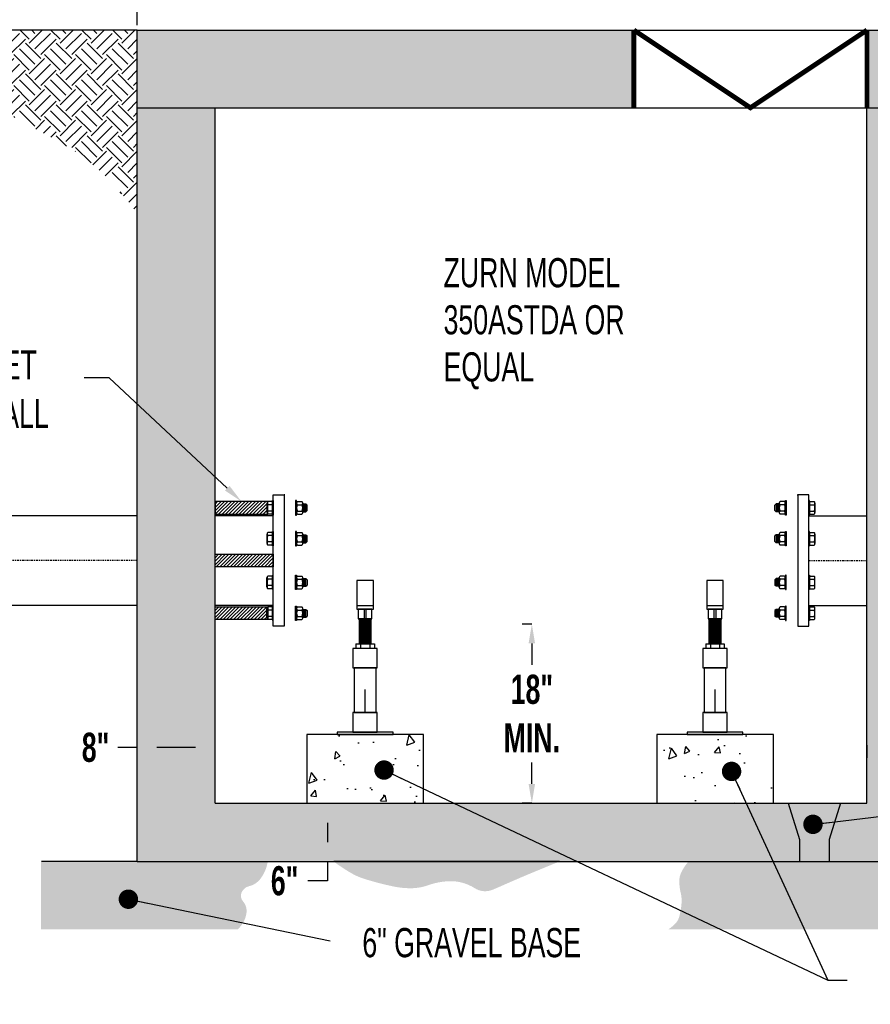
# Model space of a CAD drawing. Header units: inches. Extents: x -118 to 262, y -38 to 190.
# Tile 2 of 9: x -35 to 52, y -32 to 69. Entities that reach past the tile are written whole.
import ezdxf

# ---------------------------------------------------------------- set-up
doc = ezdxf.new("R2010")
doc.units = ezdxf.units.IN
doc.header["$MEASUREMENT"] = 0
doc.linetypes.add('CENTER2', pattern=[1.125, 0.75, -0.125, 0.125, -0.125])
doc.linetypes.add('DASHED', pattern=[0.75, 0.5, -0.25])
for name, color, linetype in [('ADJUSTABLE SUPPORT', 7, 'Continuous'), ('DIMENSION', 7, 'Continuous'), ('HATCHING', 8, 'Continuous')]:
    doc.layers.add(name, color=color, linetype=linetype)
doc.styles.add('style1', font='techl___.ttf', dxfattribs={"width": 0.8, "height": 3})
doc.styles.add('TECHNICAL', font='techb___.ttf', dxfattribs={"width": 0.8})
doc.dimstyles.get("Standard").update_dxf_attribs({"dimtxt": 3, "dimasz": 0.25, "dimexe": 0.18, "dimexo": 0.0625, "dimgap": 0.09, "dimtad": 0, "dimtih": 1, "dimtoh": 1, "dimdec": 0, "dimzin": 0, "dimdsep": 46, "dimtxsty": 'TECHNICAL', "dimcen": 0.09, "dimadec": 0, "dimazin": 0, "dimtfac": 1, "dimtdec": 0, "dimtofl": 0, "dimtmove": 0, "dimatfit": 3, "dimfxl": 1, "dimtolj": 1, "dimtzin": 0, "dimarcsym": 0})
pattern_1 = [(45, (2e-15, -132.4723), (-0.1767767, 0.1767767), [])]

# ---------------------------------------------------------------- blocks, each defined once
blk = doc.blocks.new('*D13')
at = {"layer": 'Defpoints', "color": 0, "transparency": 16777216}
for p in [(51.94, -5.1), (59.94, -5.1), (59.94, -5.9)]:
    blk.add_point(p, dxfattribs=at)
at = {"layer": 'DIMENSION', "color": 0, "lineweight": -2, "transparency": 16777216}
for p, q in [((51.94, -5.6), (51.94, -6.9)), ((53.94, -5.9), (57.94, -5.9)), ((59.94, -5.6), (59.94, -6.9)), ((59.94, -5.9), (61.94, -5.9))]:
    blk.add_line(p, q, dxfattribs=at)
at = {"layer": 'DIMENSION', "color": 0, "transparency": 16777216}
for points in [[(53.94, -5.56), (53.94, -6.23), (51.94, -5.9)], [(57.94, -5.56), (57.94, -6.23), (59.94, -5.9)]]:
    blk.add_solid(points, dxfattribs=at)
at = {"layer": 'DIMENSION', "color": 0, "transparency": 16777216, "insert": (64.23, -5.9), "char_height": 3, "attachment_point": 5, "style": 'TECHNICAL'}
blk.add_mtext('\\A1;8"', dxfattribs=at)
blk = doc.blocks.new('*D14')
at = {"layer": 'Defpoints', "color": 0, "transparency": 16777216}
for p in [(-23.18, -5.84), (-23.18, -5.9), (-15.18, -5.9)]:
    blk.add_point(p, dxfattribs=at)
at = {"layer": 'DIMENSION', "color": 0, "lineweight": -2, "transparency": 16777216}
for p, q in [((-23.18, -5.4), (-23.18, -4.84)), ((-15.18, -5.4), (-15.18, -4.84)), ((-23.18, -5.84), (-25.18, -5.84)), ((-17.18, -5.84), (-21.18, -5.84))]:
    blk.add_line(p, q, dxfattribs=at)
at = {"layer": 'DIMENSION', "color": 0, "transparency": 16777216}
for points in [[(-21.18, -5.51), (-21.18, -6.18), (-23.18, -5.84)], [(-17.18, -5.51), (-17.18, -6.18), (-15.18, -5.84)]]:
    blk.add_solid(points, dxfattribs=at)
at = {"layer": 'DIMENSION', "color": 0, "transparency": 16777216, "insert": (-27.48, -5.84), "char_height": 3, "attachment_point": 5, "style": 'TECHNICAL'}
blk.add_mtext('\\A1;8"', dxfattribs=at)
blk = doc.blocks.new('*D15')
at = {"layer": 'Defpoints', "color": 0, "transparency": 16777216}
for p in [(-5.52, -11.58), (-5.52, -17.58), (-3.61, -17.58)]:
    blk.add_point(p, dxfattribs=at)
at = {"layer": 'HATCHING', "color": 0, "lineweight": -2, "transparency": 16777216}
for p, q in [((-5.02, -11.58), (-2.61, -11.58)), ((-3.61, -13.58), (-3.61, -15.58)), ((-5.02, -17.58), (-2.61, -17.58)), ((-3.61, -17.58), (-3.61, -19.58)), ((-3.61, -19.58), (-5.61, -19.58))]:
    blk.add_line(p, q, dxfattribs=at)
at = {"layer": 'HATCHING', "color": 0, "transparency": 16777216}
for points in [[(-3.95, -13.58), (-3.28, -13.58), (-3.61, -11.58)], [(-3.95, -15.58), (-3.28, -15.58), (-3.61, -17.58)]]:
    blk.add_solid(points, dxfattribs=at)
at = {"layer": 'HATCHING', "color": 0, "transparency": 16777216, "insert": (-8.02, -19.58), "char_height": 3, "attachment_point": 5, "style": 'TECHNICAL'}
blk.add_mtext('\\A1;6"', dxfattribs=at)
blk = doc.blocks.new('*D16')
at = {"layer": 'Defpoints', "color": 0, "transparency": 16777216}
for p in [(17.93, 6.87), (17.44, -11.58), (17.93, -11.58)]:
    blk.add_point(p, dxfattribs=at)
at = {"layer": 'DIMENSION', "color": 0, "lineweight": -2, "transparency": 16777216}
for p, q in [((17.43, 6.87), (16.44, 6.87)), ((17.44, 4.87), (17.44, 2.67)), ((17.44, -9.58), (17.44, -7.38)), ((17.43, -11.58), (16.44, -11.58))]:
    blk.add_line(p, q, dxfattribs=at)
at = {"layer": 'DIMENSION', "color": 0, "transparency": 16777216}
for points in [[(17.1, 4.87), (17.77, 4.87), (17.44, 6.87)], [(17.1, -9.58), (17.77, -9.58), (17.44, -11.58)]]:
    blk.add_solid(points, dxfattribs=at)
at = {"layer": 'DIMENSION', "color": 0, "transparency": 16777216, "insert": (17.44, -2.35), "char_height": 3, "attachment_point": 5, "style": 'TECHNICAL'}
blk.add_mtext('\\A1;18"\\PMIN.', dxfattribs=at)
blk = doc.blocks.new('*D18')
at = {"layer": 'Defpoints', "color": 0, "transparency": 16777216}
for p in [(-70.05, 75.3), (-70.05, 68.03), (-23.18, 68.03)]:
    blk.add_point(p, dxfattribs=at)
at = {"layer": 'DIMENSION', "color": 0, "lineweight": -2, "transparency": 16777216}
for p, q in [((-70.05, 68.53), (-70.05, 76.3)), ((-23.18, 68.53), (-23.18, 76.3)), ((-68.05, 75.3), (-55.94, 75.3)), ((-25.18, 75.3), (-37.29, 75.3))]:
    blk.add_line(p, q, dxfattribs=at)
at = {"layer": 'DIMENSION', "color": 0, "transparency": 16777216}
for points in [[(-68.05, 75.64), (-68.05, 74.97), (-70.05, 75.3)], [(-25.18, 75.64), (-25.18, 74.97), (-23.18, 75.3)]]:
    blk.add_solid(points, dxfattribs=at)
at = {"layer": 'DIMENSION', "color": 0, "transparency": 16777216, "insert": (-46.61, 75.3), "char_height": 3, "attachment_point": 5, "style": 'style1'}
blk.add_mtext('\\A1;{\\H0.66667x;DISTANCE TO\\PPROPERTY LINE\\PAS APPROVED}', dxfattribs=at)

msp = doc.modelspace()

# ---------------------------------------------------------------- hatches: boundary and pattern name
at = {"layer": 'DIMENSION'}
h = msp.add_hatch(dxfattribs=at)
h.set_pattern_fill('EARTH', color=253, scale=9, angle=45)
h.set_pattern_definition([(45, (-1.2996, 1.8577), (0, 3.18198), [2.25, -2.25]), (45, (-1.8963, 2.4543), (0, 3.18198), [2.25, -2.25]), (45, (-2.4929, 3.051), (0, 3.18198), [2.25, -2.25]), (135, (-2.4929, 3.4487), (-3.18198, 4e-16), [2.25, -2.25]), (135, (-1.8963, 4.0453), (-3.18198, 4e-16), [2.25, -2.25]), (135, (-1.2996, 4.642), (-3.18198, 4e-16), [2.25, -2.25])])
h.paths.add_polyline_path([(-76.27, 66.71), (-75.59, 67.1), (-74.83, 67.54), (-73.97, 68.03), (-89.76, 68.03), (-89.16, 67.39), (-88.55, 66.92), (-87.91, 66.59), (-87.28, 66.38), (-86.66, 66.26), (-86.06, 66.18), (-85.5, 66.13), (-84.98, 66.08), (-84.53, 65.99), (-84.12, 65.87), (-83.75, 65.73), (-83.41, 65.59), (-83.08, 65.44), (-82.77, 65.3), (-82.45, 65.17), (-82.12, 65.07), (-81.76, 65), (-81.39, 64.96), (-80.99, 64.96), (-80.58, 64.99), (-80.15, 65.05), (-79.72, 65.14), (-79.28, 65.26), (-78.83, 65.41), (-78.38, 65.6), (-77.91, 65.81), (-77.41, 66.07), (-76.87, 66.37)])
h.paths.add_polyline_path([(-23.18, 68.03), (-53.1, 68.03), (-52.6, 67.46), (-52.06, 67), (-51.49, 66.62), (-50.92, 66.31), (-50.34, 66.05), (-49.77, 65.82), (-49.23, 65.61), (-48.72, 65.4), (-48.26, 65.16), (-47.84, 64.91), (-47.46, 64.64), (-47.11, 64.36), (-46.78, 64.06), (-46.46, 63.75), (-46.16, 63.43), (-45.85, 63.11), (-45.54, 62.77), (-45.22, 62.44), (-44.88, 62.12), (-44.54, 61.81), (-44.17, 61.53), (-43.78, 61.27), (-43.37, 61.06), (-42.93, 60.89), (-42.46, 60.76), (-41.97, 60.68), (-41.44, 60.62), (-40.88, 60.56), (-40.29, 60.5), (-39.68, 60.41), (-39.04, 60.29), (-38.37, 60.11), (-37.67, 59.87), (-36.95, 59.58), (-36.2, 59.23), (-35.43, 58.84), (-34.63, 58.41), (-33.81, 57.95), (-32.96, 57.48), (-32.08, 57), (-31.18, 56.5), (-30.24, 55.96), (-29.26, 55.33), (-28.21, 54.55), (-27.09, 53.6), (-25.89, 52.42), (-24.59, 50.96), (-23.18, 49.19)])
h.paths.add_polyline_path([(-64.34, 45.64), (-64.47, 46.09), (-64.59, 46.59), (-64.69, 47.14), (-64.79, 47.73), (-64.91, 48.36), (-65.07, 49.01), (-65.3, 49.68), (-65.61, 50.36), (-66.02, 51.03), (-66.55, 51.69), (-66.55, 38.97), (-66.04, 39.81), (-65.58, 40.54), (-65.17, 41.18), (-64.81, 41.73), (-64.51, 42.23), (-64.27, 42.66), (-64.09, 43.06), (-63.98, 43.43), (-63.93, 43.78), (-63.95, 44.13), (-64, 44.48), (-64.1, 44.85), (-64.21, 45.23)])
h.paths.add_polyline_path([(-73.66, 53.45), (-73.82, 53.14), (-73.96, 52.76), (-74.09, 52.32), (-74.23, 51.84), (-74.35, 51.31), (-74.48, 50.74), (-74.61, 50.13), (-74.74, 49.5), (-74.87, 48.85), (-74.98, 48.16), (-75.04, 47.44), (-75.03, 46.68), (-74.91, 45.86), (-74.66, 44.98), (-74.25, 44.03), (-73.66, 43.01)])
at = {"layer": 'HATCHING'}
h = msp.add_hatch(dxfattribs=at)
h.set_pattern_fill('AR-CONC', color=256, scale=0.5)
h.set_pattern_definition([(50, (-1.2996, 1.8577), (3.5863, -0.31376), [0.375, -4.125]), (355, (-1.2996, 1.8577), (-0.69376, 3.76096), [0.3, -3.3]), (100.4514, (-1.0008, 1.8315), (2.89254, 3.4472), [0.3187, -3.50571]), (46.184, (-1.2996, 2.8577), (5.3362, -0.8276), [0.5625, -6.1875]), (96.6356, (-0.855, 2.7887), (4.6733, 4.8706), [0.47805, -5.25857]), (351.184, (-1.2996, 2.8577), (4.6733, 4.8706), [0.45, -4.95]), (21, (-0.7996, 2.6077), (2.98454, -2.01309), [0.375, -4.125]), (326, (-0.7996, 2.6077), (1.21658, 3.62575), [0.3, -3.3]), (71.4514, (-0.551, 2.44), (4.20111, 1.61266), [0.3187, -3.50571]), (37.5, (-1.2996, 1.8577), (0.0608, 1.66447), [0, -3.26, 0, -3.35, 0, -3.3125]), (7.5, (-1.2996, 1.8577), (1.315348, 1.97206), [0, -1.91, 0, -3.185, 0, -1.2625]), (327.5, (-2.4146, 1.8577), (2.669112, -0.112774), [0, -1.25, 0, -3.9, 0, -5.175]), (317.5, (-2.9146, 1.8577), (2.91593, 0.500525), [0, -1.625, 0, -2.59, 0, -3.675])])
h.paths.add_polyline_path([(-15.18, 60.03), (-23.18, 60.03), (-23.18, -11.58), (-23.18, -17.58), (59.94, -17.58), (59.94, -11.58), (59.94, 60.03), (51.94, 60.03), (51.94, -11.58), (-15.18, -11.58)])
h.paths.add_polyline_path([(-23.18, 68.03), (-23.18, 60.03), (27.94, 60.03), (27.94, 68.03)])
h.paths.add_polyline_path([(51.94, 60.03), (59.94, 60.03), (59.94, 68.03), (51.94, 68.03)])
h.paths.add_polyline_path([(-10.38, -22.57), (-5.64, -22.57), (-5.64, -16.32), (-10.38, -16.32)], flags=9)
h = msp.add_hatch(dxfattribs=at)
h.set_pattern_fill('ANSI31', color=256, scale=2)
h.set_pattern_definition(pattern_1)
h.paths.add_polyline_path([(-9.74, 19.49), (-15.18, 19.49), (-15.18, 18.18), (-9.74, 18.18)])
h = msp.add_hatch(dxfattribs=at)
h.set_pattern_fill('ANSI31', color=256, scale=2)
h.set_pattern_definition([(45, (-1e-13, -127.04791), (-0.1767767, 0.1767767), [])])
h.paths.add_polyline_path([(-9.18, 12.76), (-15.18, 12.76), (-15.18, 14.06), (-9.18, 14.06)])
h = msp.add_hatch(dxfattribs=at)
h.set_pattern_fill('ANSI31', color=256, scale=2)
h.set_pattern_definition(pattern_1)
h.paths.add_polyline_path([(-9.74, 7.33), (-15.18, 7.33), (-15.18, 8.64), (-9.74, 8.64)])
h = msp.add_hatch(dxfattribs=at)
h.set_pattern_fill('AR-CONC', color=8, angle=30)
h.set_pattern_definition([(80, (-1.2996, 1.8577), (6.5254, 3.04285), [0.75, -8.25]), (25, (-1.3, 1.858), (-4.9626, 5.8204), [0.6, -6.6]), (130.451, (-0.756, 2.111), (1.5628, 8.8633), [0.6374, -7.0114]), (76.184, (-2.3, 3.59), (10.0702, 3.9028), [1.125, -12.375]), (126.636, (-1.46, 3.915), (3.2238, 13.1094), [0.9561, -10.5171]), (21.184, (-2.3, 3.59), (3.2238, 13.1094), [0.9, -9.9]), (51, (-1.1836, 3.657), (7.18246, -0.50225), [0.75, -8.25]), (356, (-1.1836, 3.657), (-1.5186, 7.4966), [0.6, -6.6]), (101.451, (-0.585, 3.615), (5.6639, 6.9943), [0.6374, -7.0114]), (67.5, (-1.2996, 1.8577), (-1.55916, 2.94374), [0, -6.52, 0, -6.7, 0, -6.625]), (37.5, (-1.2996, 1.8577), (0.3062, 4.73105), [0, -3.82, 0, -6.37, 0, -2.525]), (357.5, (-3.231, 0.7427), (4.73581, 2.47378), [0, -2.5, 0, -7.8, 0, -10.35]), (347.5, (-4.097, 0.2427), (4.55, 3.78287), [0, -3.25, 0, -5.18, 0, -7.35])])
h.paths.add_polyline_path([(6.27, -4.5), (-5.73, -4.4), (-5.73, -11.58), (6.27, -11.58)])
h.paths.add_polyline_path([(30.3, -4.5), (30.3, -11.58), (42.3, -11.58), (42.3, -4.5)])
h = msp.add_hatch(dxfattribs=at)
h.set_pattern_fill('GRAVEL', color=256, scale=3, angle=30)
h.set_pattern_definition([(258.0128, (-0.92902, 5.53577), (-7.2846097, -35.3826859), [0.40361, -39.957264]), (214.96974, (-1.01285, 5.14096), (29.67691454, 20.59807621), [0.692604, -68.567774]), (162.51045, (-1.5804, 4.744), (42.4807621, -13.57883832), [0.488364, -48.3481]), (297.27369, (-2.21866, 3.50948), (-27.4019238, 53.46152423), [0.630714, -62.440674]), (322.83365, (-1.92964, 2.94888), (-30.99038106, 23.67691454), [0.618465, -61.22812]), (27.27369, (-1.43679, 2.57525), (-53.46152423, -27.4019238), [0.630714, -62.440674]), (67.69424, (-0.8762, 2.86427), (-18.77499075, -45.48076211), [0.834087, -82.574546]), (102.25533, (-0.55962, 3.63594), (-14.81346652, 67.65767665), [0.787464, -77.958964]), (151.42957, (-0.72677, 4.40546), (-40.2846097, 21.77499075), [0.63285, -62.65222]), (205.23636, (-1.28256, 4.70812), (30.0788383, 13.9019238), [0.722496, -35.40229]), (252.39744, (-1.9361, 4.40008), (-14.67691454, -46.57883832), [0.934344, -92.500125]), (168.81407, (0.36844, 4.9685), (-27.1865335, 5.0884573), [0.3189, -31.571534]), (201.46923, (0.05559, 5.03037), (36.77499075, 14.30384758), [0.60671, -60.064534]), (255, (-0.509, 4.8083), (1.5, -2.598076), [0.42426, -3.81838]), (233.1986, (-0.8709, 5.01508), (9.990381, 12.6961524), [0.22847, -22.618845]), (321.8014, (-1.00775, 4.83213), (-7.0980762, 6.2942286), [0.32311, -15.83239]), (60.96376, (-0.75383, 4.63233), (4.7942286, 9.6961524), [0.52479, -16.96807]), (191.565, (-0.4991, 5.0912), (6.696152, 0.401924), [0.37947, -9.10736]), (46.38954, (-2.51464, 3.96213), (21.4807621, 22.79422863), [0.5316, -52.628535]), (100.34618, (-2.14797, 4.34704), (6.10769515, -34.5788383), [0.44598, -44.15222]), (323.1986, (-0.79912, 5.61077), (-12.6961524, 9.990381), [0.456945, -22.39037]), (13.61046, (-0.43324, 5.33704), (-30.4807621, -7.20577137), [0.5316, -52.628535]), (9.44395, (-1.58464, 2.35133), (-15.990381, -2.3038476), [0.51264, -25.11937]), (324.77514, (-1.07895, 2.43544), (-29.49038106, 21.0788383), [0.429534, -42.52393]), (96.8014, (0.72686, 3.0277), (-2.3038476, 15.990381), [0.456945, -22.39037]), (47.35402, (0.67275, 3.48142), (-27.77499075, -29.89230485), [0.50289, -49.78627]), (99.44395, (-0.5462, 2.2927), (2.3038476, -15.990381), [0.25632, -25.37569]), (131.3099, (0.571, 2.9377), (-8.598076, 8.892305), [0.15297, -15.14409]), (195.9638, (0.47, 3.0526), (9.2942286, 1.901924), [0.61847, -11.75085]), (216.009, (-0.12462, 2.8825), (24.4807621, 17.5980762), [0.57315, -56.74177]), (333.6901, (-0.6188, 4.3985), (-5.598076, 3.696152), [0.43267, -10.38399]), (23.15723, (-0.23099, 4.20673), (47.1672956, 20.30384758), [0.75538, -74.78269]), (90.9454, (0.46353, 4.5038), (0.1076952, -24.1865335), [0.30887, -30.57802]), (120, (0.4584, 4.8126), (-4.09808, 1.09808), [0.18, -2.82]), (150.25644, (-0.22158, 2.93044), (20.89230485, -12.1865335), [0.41677, -41.26056]), (78.0128, (-0.58345, 3.13721), (7.2846097, 35.3826859), [0.807216, -39.55366]), (30, (-0.4158, 3.9268), (1.09808, 4.09808), [0.78, -2.22]), (355.30485, (0.2597, 4.31683), (36.4807621, -3.1865335), [0.47434, -46.95982]), (284.0546, (0.73246, 4.278), (3.4019238, -11.8923048), [0.43681, -21.40352]), (237.64598, (0.83853, 3.85427), (-34.36344802, -54.48076211), [0.711195, -70.40842]), (205.42608, (0.45794, 3.25348), (-35.27499075, -16.90192379), [0.752397, -74.48722])])
h.paths.add_polyline_path([(33.57, -17.58, 0.067518), (32.81, -18.72, 0.108849), (32.62, -19.55, 0.064533), (32.76, -20.79, -0.076919), (32.85, -21.83, -0.026021), (32.77, -22.53, -0.024316), (32.61, -23.26, -0.112334), (32.29, -23.88, -0.074366), (31.49, -24.56), (69.86, -24.56), (69.86, -17.58)])
h.paths.add_polyline_path([(3.26, -20.16, 0.049784), (4.98, -20.33, 0.085339), (6.76, -20.02, -0.07283), (8.83, -19.61, -0.156112), (11.55, -20.32, 0.244921), (13.39, -20.49, 0.005904), (14.43, -20.04, -0.003167), (16.36, -19.2, -0.002583), (18.11, -18.47, -0.002096), (20.28, -17.58), (-2.95, -17.58, 0.034118), (-1.11, -18.8, 0.053633), (0.18, -19.36, 0.02709)])
h.paths.add_polyline_path([(-12.84, -24.56, 0.084774), (-12.23, -23.77, 0.088334), (-11.94, -22.85, 0.216551), (-12.3, -21.68, -0.292431), (-12.44, -20.75, -0.236081), (-11.68, -20.12, 0.169446), (-10.54, -19.4, 0.064983), (-10.04, -18.56, 0.062364), (-9.75, -17.58), (-33.11, -17.58), (-33.11, -24.56)])

# ---------------------------------------------------------------- linework, layer by layer
for p, q in [((-9.83, 19.32, 1.79), (-9.83, 18.35, 1.79)), ((-9.28, 19.49, 1.79), (-9.74, 19.49, 1.79)), ((-9.28, 19.49, 1.79), (-9.28, 18.19, 1.79)), ((-8, 20.16), (-8.06, 20.16)), ((-6.78, 19.49, 1.79), (-6.78, 18.19, 1.79)), ((-6.78, 19.32, 1.79), (-6.78, 18.35, 1.79)), ((-6.69, 19.49, 1.79), (-6.23, 19.49, 1.79)), ((-6.14, 19.32, 1.79), (-6.14, 18.35, 1.79)), ((42.9, 19.32, 1.79), (42.9, 18.35, 1.79)), ((43.45, 19.49, 1.79), (42.99, 19.49, 1.79)), ((43.54, 19.49, 1.79), (43.54, 18.19, 1.79)), ((43.54, 19.32, 1.79), (43.54, 18.35, 1.79)), ((44.75, 20.16), (44.82, 20.16)), ((46.03, 19.49, 1.79), (46.5, 19.49, 1.79)), ((46.03, 19.49, 1.79), (46.03, 18.19, 1.79)), ((46.58, 19.32, 1.79), (46.58, 18.35, 1.79)), ((-9.28, 19.16, 1.79), (-9.74, 19.16, 1.79)), ((-9.28, 18.51, 1.79), (-9.74, 18.51, 1.79)), ((-6.69, 19.16, 1.79), (-6.23, 19.16, 1.79)), ((-6.69, 18.51, 1.79), (-6.23, 18.51, 1.79)), ((-6.14, 19.24, 1.79), (-5.82, 19.24)), ((-6.14, 18.43, 1.79), (-5.82, 18.43)), ((-6.1, 19.24), (-6.1, 18.43)), ((-6.05, 19.18), (-6.05, 18.5)), ((-6.01, 19.24), (-6.01, 18.43)), ((-5.96, 19.18), (-5.96, 18.5)), ((-5.91, 19.24), (-5.91, 18.43)), ((-5.87, 19.18), (-5.87, 18.5)), ((-5.82, 19.24), (-5.69, 19.11)), ((-5.82, 19.24), (-5.82, 18.43)), ((-5.82, 18.43), (-5.69, 18.56)), ((-5.69, 18.56), (-5.69, 19.11)), ((42.58, 19.24), (42.45, 19.11)), ((42.45, 18.56), (42.45, 19.11)), ((42.58, 18.43), (42.45, 18.56)), ((42.9, 19.24, 1.79), (42.58, 19.24)), ((42.58, 19.24), (42.58, 18.43)), ((42.9, 18.43, 1.79), (42.58, 18.43)), ((42.62, 19.18), (42.62, 18.5)), ((42.67, 19.24), (42.67, 18.43)), ((42.72, 19.18), (42.72, 18.5)), ((42.76, 19.24), (42.76, 18.43)), ((42.81, 19.18), (42.81, 18.5)), ((42.86, 19.24), (42.86, 18.43)), ((43.45, 19.16, 1.79), (42.99, 19.16, 1.79)), ((43.45, 18.51, 1.79), (42.99, 18.51, 1.79)), ((46.03, 19.16, 1.79), (46.5, 19.16, 1.79)), ((46.03, 18.51, 1.79), (46.5, 18.51, 1.79)), ((-23.18, 18.03), (-49.02, 18.03)), ((-9.18, 18.03), (-15.18, 18.03)), ((-9.28, 18.19, 1.79), (-9.74, 18.19, 1.79)), ((-6.69, 18.19, 1.79), (-6.23, 18.19, 1.79)), ((43.45, 18.19, 1.79), (42.99, 18.19, 1.79)), ((45.94, 18.03), (51.94, 18.03)), ((46.03, 18.19, 1.79), (46.5, 18.19, 1.79)), ((-9.28, 16.31, 4.97), (-9.74, 16.31, 4.97)), ((-9.28, 16.31, 4.97), (-9.28, 15.01, 4.97)), ((-6.78, 16.31, 4.97), (-6.78, 15.01, 4.97)), ((-6.69, 16.31, 4.97), (-6.23, 16.31, 4.97)), ((43.45, 16.31, 4.97), (42.99, 16.31, 4.97)), ((43.54, 16.31, 4.97), (43.54, 15.01, 4.97)), ((46.03, 16.31, 4.97), (46.5, 16.31, 4.97)), ((46.03, 16.31, 4.97), (46.03, 15.01, 4.97)), ((-9.83, 16.14, 4.97), (-9.83, 15.17, 4.97)), ((-9.28, 15.98, 4.97), (-9.74, 15.98, 4.97)), ((-9.28, 15.33, 4.97), (-9.74, 15.33, 4.97)), ((-6.78, 16.14, 4.97), (-6.78, 15.17, 4.97)), ((-6.69, 15.98, 4.97), (-6.23, 15.98, 4.97)), ((-6.69, 15.33, 4.97), (-6.23, 15.33, 4.97)), ((-6.14, 16.14, 4.97), (-6.14, 15.17, 4.97)), ((-6.14, 16.06, 4.97), (-5.82, 16.06, 3.18)), ((-6.14, 15.25, 4.97), (-5.82, 15.25, 3.18)), ((-6.1, 16.06, 3.18), (-6.1, 15.25, 3.18)), ((-6.05, 16, 3.18), (-6.05, 15.32, 3.18)), ((-6.01, 16.06, 3.18), (-6.01, 15.25, 3.18)), ((-5.96, 16, 3.18), (-5.96, 15.32, 3.18)), ((-5.91, 16.06, 3.18), (-5.91, 15.25, 3.18)), ((-5.87, 16, 3.18), (-5.87, 15.32, 3.18)), ((-5.82, 16.06, 3.18), (-5.69, 15.94, 3.18)), ((-5.82, 16.06, 3.18), (-5.82, 15.25, 3.18)), ((-5.82, 15.25, 3.18), (-5.69, 15.38, 3.18)), ((-5.69, 15.38, 3.18), (-5.69, 15.94, 3.18)), ((42.58, 16.06, 3.18), (42.45, 15.94, 3.18)), ((42.45, 15.38, 3.18), (42.45, 15.94, 3.18)), ((42.58, 15.25, 3.18), (42.45, 15.38, 3.18)), ((42.9, 16.06, 4.97), (42.58, 16.06, 3.18)), ((42.58, 16.06, 3.18), (42.58, 15.25, 3.18)), ((42.9, 15.25, 4.97), (42.58, 15.25, 3.18)), ((42.62, 16, 3.18), (42.62, 15.32, 3.18)), ((42.67, 16.06, 3.18), (42.67, 15.25, 3.18)), ((42.72, 16, 3.18), (42.72, 15.32, 3.18)), ((42.76, 16.06, 3.18), (42.76, 15.25, 3.18)), ((42.81, 16, 3.18), (42.81, 15.32, 3.18)), ((42.86, 16.06, 3.18), (42.86, 15.25, 3.18)), ((42.9, 16.14, 4.97), (42.9, 15.17, 4.97)), ((43.45, 15.98, 4.97), (42.99, 15.98, 4.97)), ((43.45, 15.33, 4.97), (42.99, 15.33, 4.97)), ((43.54, 16.14, 4.97), (43.54, 15.17, 4.97)), ((46.03, 15.98, 4.97), (46.5, 15.98, 4.97)), ((46.03, 15.33, 4.97), (46.5, 15.33, 4.97)), ((46.58, 16.14, 4.97), (46.58, 15.17, 4.97)), ((-9.28, 15.01, 4.97), (-9.74, 15.01, 4.97)), ((-6.69, 15.01, 4.97), (-6.23, 15.01, 4.97)), ((43.45, 15.01, 4.97), (42.99, 15.01, 4.97)), ((46.03, 15.01, 4.97), (46.5, 15.01, 4.97)), ((-9.83, 10.67, 4.97), (-9.83, 11.65, 4.97)), ((-9.28, 11.81, 4.97), (-9.74, 11.81, 4.97)), ((-9.28, 11.49, 4.97), (-9.74, 11.49, 4.97)), ((-9.28, 10.51, 4.97), (-9.28, 11.81, 4.97)), ((-6.78, 10.51, 4.97), (-6.78, 11.81, 4.97)), ((-6.78, 10.67, 4.97), (-6.78, 11.65, 4.97)), ((-6.69, 11.81, 4.97), (-6.23, 11.81, 4.97)), ((-6.69, 11.49, 4.97), (-6.23, 11.49, 4.97)), ((-6.14, 10.67, 4.97), (-6.14, 11.65, 4.97)), ((-6.14, 11.56, 4.97), (-5.82, 11.56, 3.18)), ((-6.1, 10.76, 3.18), (-6.1, 11.56, 3.18)), ((-6.05, 10.82, 3.18), (-6.05, 11.5, 3.18)), ((-6.01, 10.76, 3.18), (-6.01, 11.56, 3.18)), ((-5.96, 10.82, 3.18), (-5.96, 11.5, 3.18)), ((-5.91, 10.76, 3.18), (-5.91, 11.56, 3.18)), ((-5.87, 10.82, 3.18), (-5.87, 11.5, 3.18)), ((-5.82, 11.56, 3.18), (-5.69, 11.44, 3.18)), ((-5.82, 10.76, 3.18), (-5.82, 11.56, 3.18)), ((-5.69, 11.44, 3.18), (-5.69, 10.88, 3.18)), ((42.58, 11.56, 3.18), (42.45, 11.44, 3.18)), ((42.45, 11.44, 3.18), (42.45, 10.88, 3.18)), ((42.9, 11.56, 4.97), (42.58, 11.56, 3.18)), ((42.58, 10.76, 3.18), (42.58, 11.56, 3.18)), ((42.62, 10.82, 3.18), (42.62, 11.5, 3.18)), ((42.67, 10.76, 3.18), (42.67, 11.56, 3.18)), ((42.72, 10.82, 3.18), (42.72, 11.5, 3.18)), ((42.76, 10.76, 3.18), (42.76, 11.56, 3.18)), ((42.81, 10.82, 3.18), (42.81, 11.5, 3.18)), ((42.86, 10.76, 3.18), (42.86, 11.56, 3.18)), ((42.9, 10.67, 4.97), (42.9, 11.65, 4.97)), ((43.45, 11.81, 4.97), (42.99, 11.81, 4.97)), ((43.45, 11.49, 4.97), (42.99, 11.49, 4.97)), ((43.54, 10.51, 4.97), (43.54, 11.81, 4.97)), ((43.54, 10.67, 4.97), (43.54, 11.65, 4.97)), ((46.03, 11.81, 4.97), (46.5, 11.81, 4.97)), ((46.03, 10.51, 4.97), (46.03, 11.81, 4.97)), ((46.03, 11.49, 4.97), (46.5, 11.49, 4.97)), ((46.58, 10.67, 4.97), (46.58, 11.65, 4.97)), ((-9.28, 10.84, 4.97), (-9.74, 10.84, 4.97)), ((-9.28, 10.51, 4.97), (-9.74, 10.51, 4.97)), ((-6.69, 10.84, 4.97), (-6.23, 10.84, 4.97)), ((-6.69, 10.51, 4.97), (-6.23, 10.51, 4.97)), ((-6.14, 10.76, 4.97), (-5.82, 10.76, 3.18)), ((-5.82, 10.76, 3.18), (-5.69, 10.88, 3.18)), ((42.58, 10.76, 3.18), (42.45, 10.88, 3.18)), ((42.9, 10.76, 4.97), (42.58, 10.76, 3.18)), ((43.45, 10.84, 4.97), (42.99, 10.84, 4.97)), ((43.45, 10.51, 4.97), (42.99, 10.51, 4.97)), ((46.03, 10.84, 4.97), (46.5, 10.84, 4.97)), ((46.03, 10.51, 4.97), (46.5, 10.51, 4.97)), ((-23.18, 8.78), (-49.02, 8.78)), ((-9.18, 8.78), (-15.18, 8.78)), ((-9.83, 7.49, 1.79), (-9.83, 8.47, 1.79)), ((-9.28, 8.63, 1.79), (-9.74, 8.63, 1.79)), ((-9.28, 8.31, 1.79), (-9.74, 8.31, 1.79)), ((-9.28, 7.33, 1.79), (-9.28, 8.63, 1.79)), ((-6.78, 7.33, 1.79), (-6.78, 8.63, 1.79)), ((-6.78, 7.49, 1.79), (-6.78, 8.47, 1.79)), ((-6.69, 8.63, 1.79), (-6.23, 8.63, 1.79)), ((-6.69, 8.31, 1.79), (-6.23, 8.31, 1.79)), ((-6.14, 7.49, 1.79), (-6.14, 8.47, 1.79)), ((-6.14, 8.38, 1.79), (-5.82, 8.38)), ((-6.1, 7.58), (-6.1, 8.38)), ((-6.05, 7.64), (-6.05, 8.32)), ((-6.01, 7.58), (-6.01, 8.38)), ((-5.96, 7.64), (-5.96, 8.32)), ((-5.91, 7.58), (-5.91, 8.38)), ((-5.87, 7.64), (-5.87, 8.32)), ((-5.82, 8.38), (-5.69, 8.26)), ((-5.82, 7.58), (-5.82, 8.38)), ((-5.69, 8.26), (-5.69, 7.7)), ((42.58, 8.38), (42.45, 8.26)), ((42.45, 8.26), (42.45, 7.7)), ((42.9, 8.38, 1.79), (42.58, 8.38)), ((42.58, 7.58), (42.58, 8.38)), ((42.62, 7.64), (42.62, 8.32)), ((42.67, 7.58), (42.67, 8.38)), ((42.72, 7.64), (42.72, 8.32)), ((42.76, 7.58), (42.76, 8.38)), ((42.81, 7.64), (42.81, 8.32)), ((42.86, 7.58), (42.86, 8.38)), ((42.9, 7.49, 1.79), (42.9, 8.47, 1.79)), ((43.45, 8.63, 1.79), (42.99, 8.63, 1.79)), ((43.45, 8.31, 1.79), (42.99, 8.31, 1.79)), ((43.54, 7.33, 1.79), (43.54, 8.63, 1.79)), ((43.54, 7.49, 1.79), (43.54, 8.47, 1.79)), ((45.94, 8.78), (51.94, 8.78)), ((46.03, 8.63, 1.79), (46.5, 8.63, 1.79)), ((46.03, 7.33, 1.79), (46.03, 8.63, 1.79)), ((46.03, 8.31, 1.79), (46.5, 8.31, 1.79)), ((46.58, 7.49, 1.79), (46.58, 8.47, 1.79)), ((-9.28, 7.66, 1.79), (-9.74, 7.66, 1.79)), ((-9.28, 7.33, 1.79), (-9.74, 7.33, 1.79)), ((-6.69, 7.66, 1.79), (-6.23, 7.66, 1.79)), ((-6.69, 7.33, 1.79), (-6.23, 7.33, 1.79)), ((-6.14, 7.58, 1.79), (-5.82, 7.58)), ((-5.82, 7.58), (-5.69, 7.7)), ((42.58, 7.58), (42.45, 7.7)), ((42.9, 7.58, 1.79), (42.58, 7.58)), ((43.45, 7.66, 1.79), (42.99, 7.66, 1.79)), ((43.45, 7.33, 1.79), (42.99, 7.33, 1.79)), ((46.03, 7.66, 1.79), (46.5, 7.66, 1.79)), ((46.03, 7.33, 1.79), (46.5, 7.33, 1.79))]:
    msp.add_line(p, q)
at = {"linetype": 'CENTER2', "ltscale": 0.25}
for p, q in [((-23.18, 13.41), (-49.02, 13.41)), ((45.94, 13.41), (51.94, 13.41))]:
    msp.add_line(p, q, dxfattribs=at)
at = {"linetype": 'DASHED', "ltscale": 0.25, "const_width": 0.5}
msp.add_lwpolyline([(27.94, 68.03), (39.94, 60.03), (51.94, 68.03)], dxfattribs=at)
for points, elevation in [([(-9.28, 19.58), (-9.18, 19.58), (-9.18, 18.09), (-9.28, 18.09)], 1.79), ([(-6.78, 19.58), (-6.88, 19.58), (-6.88, 18.09), (-6.78, 18.09)], 1.79), ([(43.54, 19.58), (43.63, 19.58), (43.63, 18.09), (43.54, 18.09)], 1.79), ([(46.03, 19.58), (45.94, 19.58), (45.94, 18.09), (46.03, 18.09)], 1.79), ([(-9.28, 16.4), (-9.18, 16.4), (-9.18, 14.91), (-9.28, 14.91)], 4.97), ([(-6.78, 16.4), (-6.88, 16.4), (-6.88, 14.91), (-6.78, 14.91)], 4.97), ([(43.54, 16.4), (43.63, 16.4), (43.63, 14.91), (43.54, 14.91)], 4.97), ([(46.03, 16.4), (45.94, 16.4), (45.94, 14.91), (46.03, 14.91)], 4.97), ([(-9.28, 10.42), (-9.18, 10.42), (-9.18, 11.9), (-9.28, 11.9)], 4.97), ([(-6.78, 10.42), (-6.88, 10.42), (-6.88, 11.9), (-6.78, 11.9)], 4.97), ([(43.54, 10.42), (43.63, 10.42), (43.63, 11.9), (43.54, 11.9)], 4.97), ([(46.03, 10.42), (45.94, 10.42), (45.94, 11.9), (46.03, 11.9)], 4.97), ([(-9.28, 7.24), (-9.18, 7.24), (-9.18, 8.72), (-9.28, 8.72)], 1.79), ([(-6.78, 7.24), (-6.88, 7.24), (-6.88, 8.72), (-6.78, 8.72)], 1.79), ([(43.54, 7.24), (43.63, 7.24), (43.63, 8.72), (43.54, 8.72)], 1.79), ([(46.03, 7.24), (45.94, 7.24), (45.94, 8.72), (46.03, 8.72)], 1.79)]:
    msp.add_lwpolyline(points, close=True, dxfattribs=dict(elevation=elevation))
for points in [[(-9.18, 20.16), (-8.06, 20.16), (-8.06, 6.66), (-9.18, 6.66)], [(45.94, 20.16), (44.82, 20.16), (44.82, 6.66), (45.94, 6.66)]]:
    msp.add_lwpolyline(points, close=True)
at = {"color": 253}
msp.add_lwpolyline([(20.28, -17.58), (-2.95, -17.58)], dxfattribs=at)
for centre, radius, start, end in [((-9.63, 19.32, 1.79), 0.194, 123.0303, 236.9697), ((-6.59, 19.32, 1.79), 0.194, 123.0303, 236.9697), ((-6.33, 19.32, 1.79), 0.194, 303.0303, 56.9697), ((43.09, 19.32, 1.79), 0.194, 123.0303, 236.9697), ((43.34, 19.32, 1.79), 0.194, 303.0303, 56.9697), ((46.39, 19.32, 1.79), 0.194, 303.0303, 56.9697), ((-9.18, 18.84, 1.79), 0.643, 149.6413, 210.3587), ((-9.63, 18.35, 1.79), 0.194, 123.0303, 236.9697), ((-6.14, 18.84, 1.79), 0.643, 149.6413, 210.3587), ((-6.59, 18.35, 1.79), 0.194, 123.0303, 236.9697), ((-6.78, 18.84, 1.79), 0.643, 329.6413, 30.3587), ((-6.33, 18.35, 1.79), 0.194, 303.0303, 56.9697), ((43.54, 18.84, 1.79), 0.643, 149.6413, 210.3587), ((43.09, 18.35, 1.79), 0.194, 123.0303, 236.9697), ((42.89, 18.84, 1.79), 0.643, 329.6413, 30.3587), ((43.34, 18.35, 1.79), 0.194, 303.0303, 56.9697), ((45.94, 18.84, 1.79), 0.643, 329.6413, 30.3587), ((46.39, 18.35, 1.79), 0.194, 303.0303, 56.9697), ((-9.63, 16.14, 4.97), 0.194, 123.0303, 236.9697), ((-6.59, 16.14, 4.97), 0.194, 123.0303, 236.9697), ((-6.33, 16.14, 4.97), 0.194, 303.0303, 56.9697), ((43.09, 16.14, 4.97), 0.194, 123.0303, 236.9697), ((43.34, 16.14, 4.97), 0.194, 303.0303, 56.9697), ((46.39, 16.14, 4.97), 0.194, 303.0303, 56.9697), ((-9.18, 15.66, 4.97), 0.643, 149.6413, 210.3587), ((-9.63, 15.17, 4.97), 0.194, 123.0303, 236.9697), ((-6.14, 15.66, 4.97), 0.643, 149.6413, 210.3587), ((-6.59, 15.17, 4.97), 0.194, 123.0303, 236.9697), ((-6.78, 15.66, 4.97), 0.643, 329.6413, 30.3587), ((-6.33, 15.17, 4.97), 0.194, 303.0303, 56.9697), ((43.54, 15.66, 4.97), 0.643, 149.6413, 210.3587), ((43.09, 15.17, 4.97), 0.194, 123.0303, 236.9697), ((42.89, 15.66, 4.97), 0.643, 329.6413, 30.3587), ((43.34, 15.17, 4.97), 0.194, 303.0303, 56.9697), ((45.94, 15.66, 4.97), 0.643, 329.6413, 30.3587), ((46.39, 15.17, 4.97), 0.194, 303.0303, 56.9697), ((-9.63, 11.65, 4.97), 0.194, 123.0303, 236.9697), ((-9.18, 11.16, 4.97), 0.643, 149.6413, 210.3587), ((-6.59, 11.65, 4.97), 0.194, 123.0303, 236.9697), ((-6.14, 11.16, 4.97), 0.643, 149.6413, 210.3587), ((-6.33, 11.65, 4.97), 0.194, 303.0303, 56.9697), ((-6.78, 11.16, 4.97), 0.643, 329.6413, 30.3587), ((43.09, 11.65, 4.97), 0.194, 123.0303, 236.9697), ((43.54, 11.16, 4.97), 0.643, 149.6413, 210.3587), ((43.34, 11.65, 4.97), 0.194, 303.0303, 56.9697), ((42.89, 11.16, 4.97), 0.643, 329.6413, 30.3587), ((46.39, 11.65, 4.97), 0.194, 303.0303, 56.9697), ((45.94, 11.16, 4.97), 0.643, 329.6413, 30.3587), ((-9.63, 10.67, 4.97), 0.194, 123.0303, 236.9697), ((-6.59, 10.67, 4.97), 0.194, 123.0303, 236.9697), ((-6.33, 10.67, 4.97), 0.194, 303.0303, 56.9697), ((43.09, 10.67, 4.97), 0.194, 123.0303, 236.9697), ((43.34, 10.67, 4.97), 0.194, 303.0303, 56.9697), ((46.39, 10.67, 4.97), 0.194, 303.0303, 56.9697), ((-9.63, 8.47, 1.79), 0.194, 123.0303, 236.9697), ((-9.18, 7.98, 1.79), 0.643, 149.6413, 210.3587), ((-6.59, 8.47, 1.79), 0.194, 123.0303, 236.9697), ((-6.14, 7.98, 1.79), 0.643, 149.6413, 210.3587), ((-6.33, 8.47, 1.79), 0.194, 303.0303, 56.9697), ((-6.78, 7.98, 1.79), 0.643, 329.6413, 30.3587), ((43.09, 8.47, 1.79), 0.194, 123.0303, 236.9697), ((43.54, 7.98, 1.79), 0.643, 149.6413, 210.3587), ((43.34, 8.47, 1.79), 0.194, 303.0303, 56.9697), ((42.89, 7.98, 1.79), 0.643, 329.6413, 30.3587), ((46.39, 8.47, 1.79), 0.194, 303.0303, 56.9697), ((45.94, 7.98, 1.79), 0.643, 329.6413, 30.3587), ((-9.63, 7.49, 1.79), 0.194, 123.0303, 236.9697), ((-6.59, 7.49, 1.79), 0.194, 123.0303, 236.9697), ((-6.33, 7.49, 1.79), 0.194, 303.0303, 56.9697), ((43.09, 7.49, 1.79), 0.194, 123.0303, 236.9697), ((43.34, 7.49, 1.79), 0.194, 303.0303, 56.9697), ((46.39, 7.49, 1.79), 0.194, 303.0303, 56.9697)]:
    msp.add_arc(centre, radius, start, end)
at = {"layer": 'ADJUSTABLE SUPPORT'}
for p, q in [((-0.58, 8.78), (1.13, 8.78)), ((35.45, 8.78), (37.15, 8.78)), ((-0.35, 7.29), (0.9, 7.29)), ((-0.35, 7.17), (0.9, 7.17)), ((35.67, 7.29), (36.92, 7.29)), ((35.67, 7.17), (36.92, 7.17)), ((-0.35, 7.06), (0.9, 7.06)), ((-0.35, 6.94), (0.9, 6.94)), ((-0.35, 6.82), (0.9, 6.82)), ((-0.35, 6.71), (0.9, 6.71)), ((-0.35, 6.59), (0.9, 6.59)), ((-0.35, 6.47), (0.9, 6.47)), ((-0.35, 6.36), (0.9, 6.36)), ((-0.35, 6.24), (0.9, 6.24)), ((-0.35, 6.13), (0.9, 6.13)), ((35.67, 7.06), (36.92, 7.06)), ((35.67, 6.94), (36.92, 6.94)), ((35.67, 6.82), (36.92, 6.82)), ((35.67, 6.71), (36.92, 6.71)), ((35.67, 6.59), (36.92, 6.59)), ((35.67, 6.47), (36.92, 6.47)), ((35.67, 6.36), (36.92, 6.36)), ((35.67, 6.24), (36.92, 6.24)), ((35.67, 6.13), (36.92, 6.13)), ((-0.35, 6.01), (0.9, 6.01)), ((-0.35, 5.89), (0.9, 5.89)), ((-0.35, 5.78), (0.9, 5.78)), ((-0.35, 5.66), (0.9, 5.66)), ((-0.35, 5.54), (0.9, 5.54)), ((-0.35, 5.43), (0.9, 5.43)), ((-0.35, 5.31), (0.9, 5.31)), ((-0.35, 5.2), (0.9, 5.2)), ((-0.35, 5.08), (0.9, 5.08)), ((35.67, 6.01), (36.92, 6.01)), ((35.67, 5.89), (36.92, 5.89)), ((35.67, 5.78), (36.92, 5.78)), ((35.67, 5.66), (36.92, 5.66)), ((35.67, 5.54), (36.92, 5.54)), ((35.67, 5.43), (36.92, 5.43)), ((35.67, 5.31), (36.92, 5.31)), ((35.67, 5.2), (36.92, 5.2)), ((35.67, 5.08), (36.92, 5.08)), ((-0.68, 4.85), (-0.68, 4.35)), ((-0.68, 4.85), (1.23, 4.85)), ((-0.35, 4.96), (0.9, 4.96)), ((-0.35, 4.85), (0.9, 4.85)), ((-0.2, 4.85), (-0.2, 4.35)), ((0.75, 4.85), (0.75, 4.35)), ((1.23, 4.85), (1.23, 4.35)), ((35.35, 4.85), (35.35, 4.35)), ((35.35, 4.85), (37.25, 4.85)), ((35.67, 4.96), (36.92, 4.96)), ((35.67, 4.85), (36.92, 4.85)), ((35.82, 4.85), (35.82, 4.35)), ((36.77, 4.85), (36.77, 4.35)), ((37.25, 4.85), (37.25, 4.35)), ((0.27, -2.25), (0.27, 0.13)), ((36.3, -2.25), (36.3, 0.13)), ((-5.73, -4.5), (-5.73, -11.58)), ((6.27, -4.5), (-5.73, -4.5)), ((6.27, -11.58), (6.27, -4.5)), ((30.3, -4.5), (30.3, -11.58)), ((42.3, -4.5), (30.3, -4.5)), ((42.3, -11.58), (42.3, -4.5))]:
    msp.add_line(p, q, dxfattribs=at)
for points in [[(-0.58, 8.41), (1.13, 8.41), (1.13, 11.34), (-0.58, 11.34)], [(35.45, 8.41), (37.15, 8.41), (37.15, 11.34), (35.45, 11.34)], [(-0.43, 7.4), (0.98, 7.4), (0.98, 8.41), (-0.43, 8.41)], [(0.16, 7.4), (0.39, 7.4), (0.39, 8.41), (0.16, 8.41)], [(35.59, 7.4), (37.01, 7.4), (37.01, 8.41), (35.59, 8.41)], [(36.18, 7.4), (36.41, 7.4), (36.41, 8.41), (36.18, 8.41)], [(-0.35, 4.85), (0.9, 4.85), (0.9, 7.4), (-0.35, 7.4)], [(35.67, 4.85), (36.92, 4.85), (36.92, 7.4), (35.67, 7.4)], [(-0.98, 2.35), (1.52, 2.35), (1.52, 4.35), (-0.98, 4.35)], [(35.05, 2.35), (37.55, 2.35), (37.55, 4.35), (35.05, 4.35)], [(-0.85, -2.25), (1.4, -2.25), (1.4, 2.35), (-0.85, 2.35)], [(35.17, -2.25), (37.42, -2.25), (37.42, 2.35), (35.17, 2.35)], [(-0.98, -4.25), (1.52, -4.25), (1.52, -2.25), (-0.98, -2.25)], [(35.05, -4.25), (37.55, -4.25), (37.55, -2.25), (35.05, -2.25)], [(-2.6, -4.5), (3.15, -4.5), (3.15, -4.25), (-2.6, -4.25)], [(33.42, -4.5), (39.17, -4.5), (39.17, -4.25), (33.42, -4.25)]]:
    msp.add_lwpolyline(points, close=True, dxfattribs=at)
at = {"layer": 'ADJUSTABLE SUPPORT', "const_width": 0.01}
for points in [[(-0.23, 7.35), (0.78, 7.35)], [(-0.23, 7.23), (0.78, 7.23)], [(-0.23, 7.11), (0.78, 7.11)], [(35.79, 7.35), (36.81, 7.35)], [(35.79, 7.23), (36.81, 7.23)], [(35.79, 7.11), (36.81, 7.11)], [(-0.23, 7), (0.78, 7)], [(-0.23, 6.88), (0.78, 6.88)], [(-0.23, 6.76), (0.78, 6.76)], [(-0.23, 6.65), (0.78, 6.65)], [(-0.23, 6.53), (0.78, 6.53)], [(-0.23, 6.42), (0.78, 6.42)], [(-0.23, 6.3), (0.78, 6.3)], [(-0.23, 6.18), (0.78, 6.18)], [(35.79, 7), (36.81, 7)], [(35.79, 6.88), (36.81, 6.88)], [(35.79, 6.76), (36.81, 6.76)], [(35.79, 6.65), (36.81, 6.65)], [(35.79, 6.53), (36.81, 6.53)], [(35.79, 6.42), (36.81, 6.42)], [(35.79, 6.3), (36.81, 6.3)], [(35.79, 6.18), (36.81, 6.18)], [(-0.23, 6.07), (0.78, 6.07)], [(-0.23, 5.95), (0.78, 5.95)], [(-0.23, 5.83), (0.78, 5.83)], [(-0.23, 5.72), (0.78, 5.72)], [(-0.23, 5.6), (0.78, 5.6)], [(-0.23, 5.49), (0.78, 5.49)], [(-0.23, 5.37), (0.78, 5.37)], [(-0.23, 5.25), (0.78, 5.25)], [(-0.23, 5.14), (0.78, 5.14)], [(35.79, 6.07), (36.81, 6.07)], [(35.79, 5.95), (36.81, 5.95)], [(35.79, 5.83), (36.81, 5.83)], [(35.79, 5.72), (36.81, 5.72)], [(35.79, 5.6), (36.81, 5.6)], [(35.79, 5.49), (36.81, 5.49)], [(35.79, 5.37), (36.81, 5.37)], [(35.79, 5.25), (36.81, 5.25)], [(35.79, 5.14), (36.81, 5.14)], [(-0.23, 5.02), (0.78, 5.02)], [(-0.23, 4.9), (0.78, 4.9)], [(35.79, 5.02), (36.81, 5.02)], [(35.79, 4.9), (36.81, 4.9)]]:
    msp.add_lwpolyline(points, dxfattribs=at)
at = {"layer": 'DIMENSION'}
for p, q in [((-23.18, 68.03), (-91.9, 68.03)), ((-23.18, -17.58), (-33.03, -17.58))]:
    msp.add_line(p, q, dxfattribs=at)
at = {"layer": 'DIMENSION', "elevation": 1.79}
msp.add_lwpolyline([(-13.92, 20.85), (-26.08, 32.23), (-28.66, 32.23)], dxfattribs=at)
at = {"layer": 'DIMENSION'}
msp.add_lwpolyline([(-9.18, 12.76), (-15.18, 12.76), (-15.18, 14.06), (-9.18, 14.06)], close=True, dxfattribs=at)
at = {"layer": 'DIMENSION', "elevation": 1.79}
msp.add_lwpolyline([(-9.74, 7.33), (-15.18, 7.33), (-15.18, 8.64), (-9.74, 8.64)], close=True, dxfattribs=at)
at = {"layer": 'DIMENSION'}
msp.add_solid([(-14.15, 20.61, 1.79), (-12.46, 19.49, 1.79), (-13.69, 21.1, 1.79)], dxfattribs=at)
at = {"layer": 'HATCHING'}
for p, q in [((-23.18, -11.58), (-23.18, 68.03)), ((-23.18, 68.03), (59.94, 68.03)), ((-23.18, 60.03), (59.94, 60.03)), ((-15.18, -11.58), (-15.18, 60.03)), ((51.94, -11.58), (51.94, 60.03)), ((-23.18, -17.58), (-23.18, -11.58)), ((-15.18, -11.58), (51.94, -11.58)), ((43.82, -11.58), (44.98, -15.31)), ((49.21, -11.58), (48.05, -15.31)), ((44.98, -15.31), (44.98, -17.58)), ((48.05, -15.31), (48.05, -17.58)), ((-23.18, -17.58), (59.94, -17.58))]:
    msp.add_line(p, q, dxfattribs=at)
at = {"layer": 'HATCHING', "linetype": 'DASHED', "ltscale": 0.25, "const_width": 0.5}
for points in [[(27.94, 68.03), (27.94, 60.03)], [(51.94, 68.03), (51.94, 60.03)]]:
    msp.add_lwpolyline(points, dxfattribs=at)
at = {"layer": 'HATCHING', "elevation": 1.79}
for points in [[(-9.74, 19.49), (-15.18, 19.49), (-15.18, 18.18), (-9.74, 18.18)], [(-9.74, 7.33), (-15.18, 7.33), (-15.18, 8.64), (-9.74, 8.64)]]:
    msp.add_lwpolyline(points, close=True, dxfattribs=at)
at = {"layer": 'HATCHING'}
msp.add_lwpolyline([(-9.18, 12.76), (-15.18, 12.76), (-15.18, 14.06), (-9.18, 14.06)], close=True, dxfattribs=at)

# ---------------------------------------------------------------- texts
at = {"layer": 'DIMENSION', "style": 'style1', "width": 0.8}
for s, p in [('ZURN MODEL', (8.35, 41.55)), ('350ASTDA OR', (8.35, 36.7)), ('EQUAL', (8.35, 31.85))]:
    msp.add_text(s, height=3, dxfattribs=at).set_placement(p)
at = {"layer": 'DIMENSION', "char_height": 3, "width": 157.2967, "attachment_point": 1, "style": 'style1'}
for s, insert in [('ANCHOR INLET\\PVALVE TO WALL', (-53.99, 35.06, 1.79)), ('6" GRAVEL BASE', (-0.01, -24.43))]:
    msp.add_mtext(s, dxfattribs=dict(at, insert=insert))
at = {"layer": 'DIMENSION', "insert": (51.98, -32.28), "char_height": 3, "attachment_point": 4, "style": 'style1'}
msp.add_mtext('\\A1;', dxfattribs=at)

# ---------------------------------------------------------------- dimensions: what is measured, and where the dimension line sits
at = {"layer": 'DIMENSION'}
for p1, p2, distance, text, override, picture, middle in [((-23.18, 68.03), (-70.05, 68.03), -7.27, '{\\H0.66667x;DISTANCE TO\\PPROPERTY LINE\\PAS APPROVED}', {"dimasz": 2, "dimexe": 1, "dimexo": 0.5, "dimgap": 1, "dimpost": '"', "dimtxsty": 'style1'}, '*D18', (-46.61, 75.3)), ((17.93, 6.87), (17.93, -11.58), -0.5, '18"\\PMIN.', {"dimasz": 2, "dimexe": 1, "dimexo": 0.5, "dimgap": 1, "dimpost": '"'}, '*D16', (17.44, -2.35))]:
    dim = msp.add_aligned_dim(p1=p1, p2=p2, distance=distance, text=text, dimstyle='Standard', override=override, dxfattribs=at)
    dim.commit()
    dim.dimension.update_dxf_attribs({"geometry": picture, "text_midpoint": middle})
for p1, p2, distance, picture, middle in [((-15.18, -5.9), (-23.18, -5.9), -0.05, '*D14', (-27.48, -5.84)), ((51.94, -5.1), (59.94, -5.1), -0.79, '*D13', (64.23, -5.9))]:
    dim = msp.add_aligned_dim(p1=p1, p2=p2, distance=distance, dimstyle='Standard', override={"dimasz": 2, "dimexe": 1, "dimexo": 0.5, "dimgap": 1, "dimpost": '"'}, dxfattribs=at)
    dim.commit()
    dim.dimension.update_dxf_attribs({"geometry": picture, "text_midpoint": middle})
at = {"layer": 'HATCHING'}
dim = msp.add_aligned_dim(p1=(-5.52, -11.58), p2=(-5.52, -17.58), distance=1.91, dimstyle='Standard', override={"dimasz": 2, "dimexe": 1, "dimexo": 0.5, "dimgap": 1, "dimpost": '"'}, dxfattribs=at)
dim.commit()
dim.dimension.update_dxf_attribs({"geometry": '*D15', "text_midpoint": (-8.02, -19.58)})

# ---------------------------------------------------------------- leaders
at = {"layer": 'DIMENSION', "annotation_type": 0, "has_hookline": 1, "hookline_direction": 0}
for points, text_width in [([(2.22, -8.16), (47.91, -29.8), (49.91, -29.8)], 39.99), ([(-24.1, -21.46), (-3.31, -25.76)], 26.66)]:
    msp.add_leader(points, dimstyle='Standard', override={"dimasz": 2, "dimgap": 1, "dimldrblk": 'Dot'}, dxfattribs=dict(at, text_width=text_width))
at = {"layer": 'DIMENSION'}
for points in [[(38, -8.3), (47.91, -29.8)], [(46.38, -13.75), (71.35, -10.77)]]:
    msp.add_leader(points, dimstyle='Standard', override={"dimasz": 2, "dimgap": 1, "dimldrblk": 'Dot'}, dxfattribs=at)

doc.saveas('drawing.dxf')
